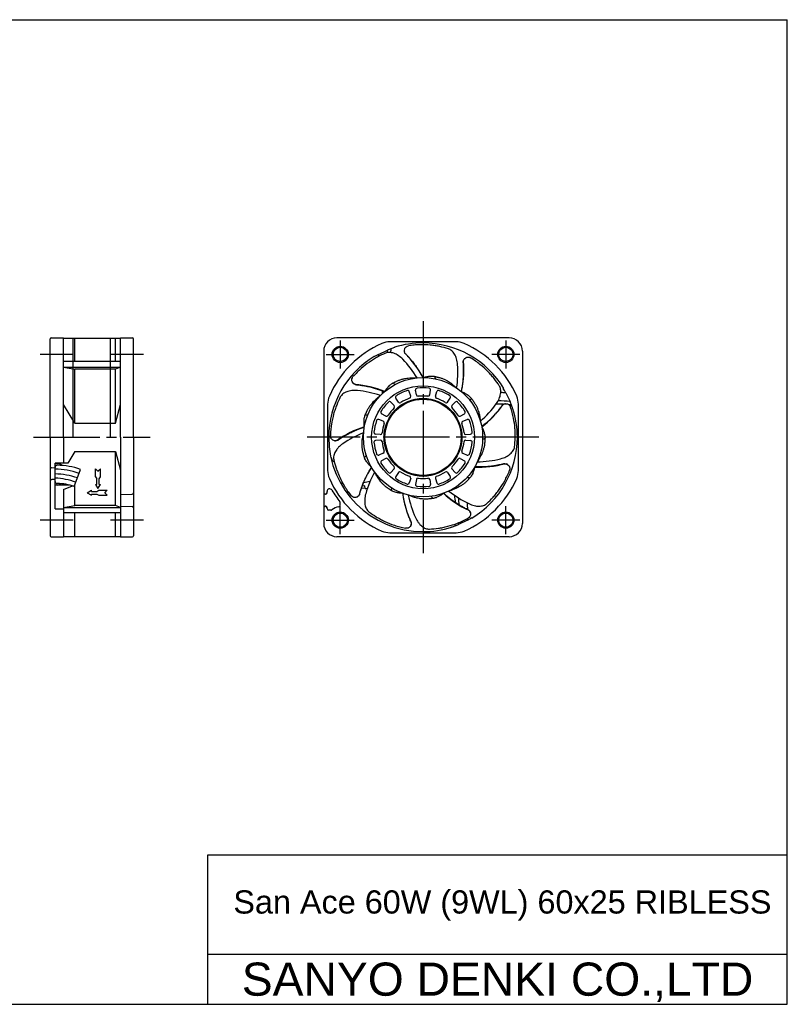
# Model space of a CAD drawing. Header units: millimetres. Extents: x 0 to 420, y 0 to 297.
# Tile 4 of 4: x 188 to 420, y 0 to 297. Entities that reach past the tile are written whole.
import ezdxf
from ezdxf.enums import TextEntityAlignment as Align

# ---------------------------------------------------------------- set-up
doc = ezdxf.new("R2010")
doc.units = ezdxf.units.MM
doc.linetypes.add('CENTER', pattern=[27, 20, -2, 3, -2])
doc.linetypes.add('HS', pattern=[0])
doc.styles.get("Standard").update_dxf_attribs({"font": 'arial.ttf'})

msp = doc.modelspace()

# ---------------------------------------------------------------- linework, layer by layer
at = {"color": 7, "linetype": 'HS'}
for p, q in [((0, 297), (420, 297)), ((420, 0), (420, 297)), ((245, 45), (420, 45)), ((245, 0), (245, 45)), ((245, 15), (420, 15)), ((0, 0), (420, 0))]:
    msp.add_line(p, q, dxfattribs=at)
at = {"color": 7, "linetype": 'CENTER'}
for p, q in [((310, 206), (310, 136)), ((285, 200.25), (285, 191.75)), ((335, 200.25), (335, 191.75)), ((204.4, 196), (194.4, 196)), ((225.6, 196), (215.6, 196)), ((280.75, 196), (289.25, 196)), ((339.25, 196), (330.75, 196)), ((192.4, 171), (227.6, 171)), ((345, 171), (275, 171)), ((285, 141.75), (285, 150.25)), ((335, 141.75), (335, 150.25)), ((204.4, 146), (194.4, 146)), ((225.6, 146), (215.6, 146)), ((280.75, 146), (289.25, 146)), ((339.25, 146), (330.75, 146))]:
    msp.add_line(p, q, dxfattribs=at)
at = {"color": 7}
for p, q in [((197.4, 171), (197.4, 200.7)), ((197.7, 201), (201.4, 201)), ((201.4, 171), (201.4, 201)), ((201.4, 200.9), (218.6, 200.9)), ((204.4, 171), (204.4, 201)), ((204.9, 193.84), (204.9, 200.9)), ((215.6, 171), (215.6, 201)), ((217.1, 193.84), (217.1, 200.9)), ((218.6, 201), (222.3, 201)), ((218.6, 171), (218.6, 201)), ((222.6, 171), (222.6, 200.7)), ((336, 201), (284, 201)), ((320.01, 199.8), (299.99, 199.8)), ((280, 197), (280, 145)), ((296.6, 196.01), (299.25, 197.32)), ((340, 197), (340, 145)), ((218.6, 193.84), (201.4, 193.84)), ((201.4, 192.14), (204.9, 191.56)), ((201.4, 192.14), (218.6, 192.14)), ((217.1, 191.56), (204.9, 191.56)), ((204.9, 175.25), (204.9, 191.56)), ((218.6, 192.14), (217.1, 191.56)), ((217.1, 175.25), (217.1, 191.56)), ((306.28, 183.39), (305.86, 184.78)), ((307.98, 183.78), (307.75, 185.21)), ((312.02, 183.78), (312.25, 185.21)), ((313.72, 183.39), (314.14, 184.78)), ((335.01, 184.4), (336.32, 181.75)), ((301.27, 180.55), (300.29, 181.62)), ((302.63, 181.64), (301.8, 182.83)), ((317.37, 181.64), (318.2, 182.83)), ((318.73, 180.55), (319.71, 181.62)), ((204.9, 175.25), (201.4, 180.91)), ((217.1, 175.25), (218.6, 180.91)), ((281.2, 181.01), (281.2, 160.99)), ((338.8, 160.99), (338.8, 181.01)), ((297.99, 175.82), (296.64, 176.36)), ((298.75, 177.39), (297.48, 178.1)), ((321.25, 177.39), (322.52, 178.1)), ((322.01, 175.82), (323.36, 176.36)), ((204.9, 175.25), (217.1, 175.25)), ((197.4, 171), (197.4, 141.3)), ((201.4, 171), (201.4, 163.19)), ((218.6, 171), (218.6, 141)), ((222.6, 171), (222.6, 141.3)), ((297.09, 171.87), (295.64, 171.97)), ((297.09, 170.13), (295.64, 170.03)), ((322.91, 171.87), (324.36, 171.97)), ((322.91, 170.13), (324.36, 170.03)), ((204.9, 166.75), (202.7, 163.19)), ((204.9, 166.75), (217.1, 166.75)), ((217.1, 166.75), (218.6, 161.09)), ((217.1, 150.44), (217.1, 166.75)), ((297.99, 166.18), (296.64, 165.64)), ((298.75, 164.61), (297.48, 163.9)), ((321.25, 164.61), (322.52, 163.9)), ((322.01, 166.18), (323.36, 165.64)), ((198.9, 161.7), (197.87, 161.77)), ((202.7, 163.19), (198.9, 163.19)), ((198.9, 149.42), (198.9, 163.19)), ((200.1, 162.96), (198.9, 162.96)), ((204.68, 156.13), (206.56, 161.3)), ((211.1, 161.5), (211.85, 160.78)), ((211.1, 159.04), (211.1, 161.5)), ((211.85, 160.78), (212.6, 161.5)), ((212.6, 159.04), (212.6, 161.5)), ((301.27, 161.45), (300.29, 160.38)), ((318.73, 161.45), (319.71, 160.38)), ((198.9, 158.3), (197.87, 158.23)), ((211.1, 159.04), (211.48, 158.42)), ((211.48, 156.78), (211.48, 158.42)), ((212.23, 158.42), (212.6, 159.04)), ((212.23, 156.78), (212.23, 158.42)), ((302.63, 160.36), (301.8, 159.17)), ((306.28, 158.61), (305.86, 157.22)), ((307.98, 158.22), (307.75, 156.79)), ((312.02, 158.22), (312.25, 156.79)), ((313.72, 158.61), (314.14, 157.22)), ((317.37, 160.36), (318.2, 159.17)), ((203.17, 156.6), (198.9, 156.6)), ((199.6, 156.6), (198.9, 156.6)), ((201.4, 155.26), (204.16, 156.31)), ((201.4, 155.26), (201.4, 141)), ((204.84, 156.57), (204.9, 156.6)), ((204.9, 156.6), (204.85, 156.6)), ((204.9, 150.44), (204.9, 156.6)), ((208.6, 154.25), (209.88, 155)), ((209.88, 154.62), (209.88, 155)), ((209.88, 154.62), (211.52, 154.62)), ((211.1, 156.78), (211.85, 155.5)), ((211.1, 156.78), (211.48, 156.78)), ((211.52, 154.62), (212.14, 155)), ((211.85, 155.5), (212.6, 156.78)), ((212.14, 155), (214.6, 155)), ((212.23, 156.78), (212.6, 156.78)), ((213.88, 154.25), (214.6, 155)), ((281, 154.2), (281, 154.64)), ((292.47, 155.69), (291.39, 155.59)), ((292.41, 156.3), (291.61, 156.24)), ((292.48, 155.52), (292.41, 156.3)), ((208.6, 154.25), (209.88, 153.5)), ((209.88, 153.5), (209.88, 153.87)), ((209.88, 153.87), (211.52, 153.87)), ((211.52, 153.87), (212.14, 153.5)), ((212.14, 153.5), (214.6, 153.5)), ((213.88, 154.25), (214.6, 153.5)), ((218.6, 153.75), (222.21, 153.84)), ((280.6, 153.85), (280.4, 153.85)), ((280.6, 153.8), (280.4, 153.8)), ((198.9, 149.42), (201.4, 149.42)), ((201.4, 149.86), (204.9, 150.44)), ((201.4, 149.86), (218.6, 149.86)), ((217.1, 150.44), (204.9, 150.44)), ((218.6, 149.86), (217.1, 150.44)), ((218.6, 150.25), (222.21, 150.16)), ((280.6, 150.2), (280.4, 150.2)), ((280.6, 150.15), (280.4, 150.15)), ((281, 149.5), (281, 149.8)), ((282.17, 149), (281.5, 149)), ((285, 150.47), (285, 151.17)), ((218.6, 148.16), (201.4, 148.16)), ((204.9, 141.1), (204.9, 148.16)), ((217.1, 141.1), (217.1, 148.16)), ((323.4, 145.99), (320.75, 144.68)), ((197.7, 141), (201.4, 141)), ((201.4, 141.1), (218.6, 141.1)), ((218.6, 141), (222.3, 141)), ((336, 141), (284, 141)), ((299.99, 142.2), (320.01, 142.2))]:
    msp.add_line(p, q, dxfattribs=at)
for centre, radius in [((285, 196), 2.45), ((285, 196), 2.15), ((335, 196), 2.45), ((335, 196), 2.15), ((310, 171), 18), ((310, 171), 15.52), ((310, 171), 11.75), ((310, 171), 11.5), ((285, 146), 2.45), ((285, 146), 2.15), ((335, 146), 2.45), ((335, 146), 2.15)]:
    msp.add_circle(centre, radius, dxfattribs=at)
for centre, radius, start, end in [((197.7, 200.7), 0.3, 90, 180), ((222.3, 200.7), 0.3, 0, 90), ((284, 197), 4, 90, 180), ((310, 171), 30.9, 113.7, 156.3), ((299.99, 193.8), 6, 90, 113.7), ((310, 171), 28.48, 90, 107.5875), ((310, 171), 28.48, 31.187, 90), ((320.01, 193.8), 6, 66.3, 90), ((310, 171), 30.9, 23.7, 66.3), ((336, 197), 4, 0, 90), ((328.25, 193.54), 29.25, 172.5746, 174.146), ((310, 171), 28.43, 109.9216, 112.227), ((328.25, 193.54), 28.25, 171.4675, 173.8411), ((310, 171), 28.4, 107.6782, 109.9597), ((328.25, 193.54), 27.25, 170.2523, 170.4587), ((310, 171), 28.48, 121.187, 180), ((310, 171), 28.37, 118.1957, 121.3431), ((328.25, 193.54), 33.05, 176.8278, 177.066), ((328.25, 193.54), 31.75, 175.5279, 176.7012), ((296.97, 184.55), 0.8, 313.8914, 16.031), ((328.25, 193.54), 31.75, 195.5724, 196.031), ((310, 171), 14.9, 108.7041, 122.7244), ((305.38, 184.64), 0.5, 16.7143, 108.7041), ((308.24, 185.29), 0.5, 97.0102, 189), ((310, 171), 14.9, 82.9898, 97.0102), ((311.76, 185.29), 0.5, 351, 82.9898), ((314.62, 184.64), 0.5, 71.2959, 163.2857), ((310, 171), 14.9, 57.2756, 71.2959), ((332.54, 152.75), 31.75, 85.5279, 88.3229), ((310, 171), 28.37, 28.1957, 31.3431), ((332.54, 152.75), 33.05, 86.8278, 87.066), ((287.2, 181.01), 6, 156.3, 180), ((310, 171), 14.9, 134.4184, 148.4387), ((299.92, 181.29), 0.5, 42.4286, 134.4184), ((302.22, 183.11), 0.5, 122.7244, 214.7143), ((303.04, 181.92), 0.5, 214.7143, 302.5015), ((310, 171), 12.45, 108.927, 122.5015), ((305.8, 183.25), 0.5, 288.927, 16.7143), ((308.47, 183.86), 0.5, 189, 276.7873), ((310, 171), 12.45, 83.2127, 96.7873), ((311.53, 183.86), 0.5, 263.2127, 351), ((314.2, 183.25), 0.5, 163.2857, 251.073), ((310, 171), 12.45, 57.4985, 71.073), ((316.96, 181.92), 0.5, 237.4985, 325.2857), ((317.78, 183.11), 0.5, 325.2857, 57.2756), ((320.08, 181.29), 0.5, 45.5816, 137.5714), ((310, 171), 14.9, 31.5613, 45.5816), ((332.54, 152.75), 29.25, 82.5746, 89.7429), ((310, 171), 28.43, 19.9216, 22.227), ((332.8, 181.01), 6, 0, 23.7), ((297.73, 178.54), 0.5, 148.4387, 240.4286), ((310, 171), 12.45, 134.6413, 148.2158), ((300.9, 180.21), 0.5, 314.6413, 42.4286), ((319.1, 180.21), 0.5, 137.5714, 225.3587), ((310, 171), 12.45, 31.7842, 45.3587), ((322.27, 178.54), 0.5, 299.5714, 31.5613), ((332.54, 152.75), 28.25, 86.4145, 91.038), ((332.54, 152.75), 28.25, 81.4675, 83.0335), ((310, 171), 28.4, 17.6782, 19.9597), ((332.54, 152.75), 27.25, 80.2523, 80.4587), ((310, 171), 28.48, 0, 17.5875), ((310, 171), 14.9, 160.1327, 174.153), ((296.46, 175.89), 0.5, 68.1429, 160.1327), ((297.8, 175.35), 0.5, 340.3556, 68.1429), ((298.99, 177.82), 0.5, 240.4286, 328.2158), ((321.01, 177.82), 0.5, 211.7842, 299.5714), ((322.2, 175.35), 0.5, 111.8571, 199.6444), ((323.54, 175.89), 0.5, 19.8673, 111.8571), ((310, 171), 14.9, 5.847, 19.8673), ((295.67, 172.47), 0.5, 174.153, 266.1429), ((297.12, 172.37), 0.5, 266.1429, 353.9301), ((310, 171), 12.45, 160.3556, 173.9301), ((310, 171), 12.45, 6.0699, 19.6444), ((322.88, 172.37), 0.5, 186.0699, 273.8571), ((324.33, 172.47), 0.5, 273.8571, 5.847), ((310, 171), 28.48, 180, 270), ((295.67, 169.53), 0.5, 93.8571, 185.847), ((310, 171), 14.9, 185.847, 199.8673), ((297.12, 169.63), 0.5, 6.0699, 93.8571), ((310, 171), 12.45, 186.0699, 199.6444), ((310, 171), 12.45, 340.3556, 353.9301), ((322.88, 169.63), 0.5, 86.1429, 173.9301), ((310, 171), 14.9, 340.1327, 354.153), ((324.33, 169.53), 0.5, 354.153, 86.1429), ((310, 171), 28.48, 301.187, 0), ((297.8, 166.65), 0.5, 291.8571, 19.6444), ((322.2, 166.65), 0.5, 160.3556, 248.1429), ((287.46, 189.25), 24.9, 257.7382, 258.0251), ((310, 171), 28.37, 192.4332, 193.6071), ((283.2, 164.51), 0.8, 193.6071, 260.2335), ((287.46, 189.25), 25.9, 260.2335, 260.4826), ((296.46, 166.11), 0.5, 199.8673, 291.8571), ((297.73, 163.46), 0.5, 119.5714, 211.5613), ((298.99, 164.18), 0.5, 31.7842, 119.5714), ((310, 171), 12.45, 211.7842, 225.3587), ((310, 171), 12.45, 314.6413, 328.2158), ((321.01, 164.18), 0.5, 60.4286, 148.2158), ((322.27, 163.46), 0.5, 328.4387, 60.4286), ((323.54, 166.11), 0.5, 248.1429, 340.1327), ((197.9, 162.27), 0.5, 180, 266.1859), ((199.55, 161.89), 0.65, 90, 180), ((199.11, 140.81), 20.54, 70.0087, 90.5901), ((199.55, 142.04), 20.5, 70, 90), ((200.1, 161.96), 1, 32.0297, 90), ((287.2, 160.99), 6, 180, 203.7), ((310, 171), 14.9, 211.5613, 225.5816), ((300.9, 161.79), 0.5, 317.5714, 45.3587), ((303.04, 160.08), 0.5, 57.4985, 145.2857), ((310, 171), 12.45, 237.4985, 251.073), ((310, 171), 12.45, 288.927, 302.5015), ((316.96, 160.08), 0.5, 34.7143, 122.5015), ((319.1, 161.79), 0.5, 134.6413, 222.4286), ((310, 171), 14.9, 314.4184, 328.4387), ((332.8, 160.99), 6, 336.3, 0), ((197.9, 157.73), 0.5, 93.8141, 180), ((198.61, 139.45), 20.5, 70, 89.1879), ((198.16, 138.18), 20.5, 70, 87.9313), ((199.55, 157.69), 0.65, 180, 270), ((310, 171), 30.9, 203.7, 246.3), ((287.46, 189.25), 32.2, 278.2162, 281.7466), ((299.92, 160.71), 0.5, 225.5816, 317.5714), ((302.22, 158.89), 0.5, 145.2857, 237.2756), ((310, 171), 14.9, 237.2756, 251.2959), ((305.8, 158.75), 0.5, 343.2857, 71.073), ((308.47, 158.14), 0.5, 83.2127, 171), ((310, 171), 12.45, 263.2127, 276.7873), ((311.53, 158.14), 0.5, 9, 96.7873), ((314.2, 158.75), 0.5, 108.927, 196.7143), ((310, 171), 14.9, 288.7041, 302.7244), ((317.78, 158.89), 0.5, 302.7244, 34.7143), ((320.08, 160.71), 0.5, 222.4286, 314.4184), ((310, 171), 30.9, 293.7, 336.3), ((199.55, 142.04), 15, 70, 90), ((199.6, 158.1), 1.5, 270, 313.053), ((281.8, 154.64), 0.8, 30.1138, 180), ((310, 171), 31.8, 210.1138, 217.8636), ((287.46, 189.25), 32.2, 265.8274, 267.0329), ((288.02, 154.35), 0.8, 154.6864, 217.1403), ((287.46, 189.25), 34.1, 278.465, 279.7091), ((305.38, 157.36), 0.5, 251.2959, 343.2857), ((308.24, 156.71), 0.5, 171, 262.9898), ((310, 171), 14.9, 262.9898, 277.0102), ((311.76, 156.71), 0.5, 277.0102, 9), ((314.62, 157.36), 0.5, 196.7143, 288.7041), ((222.2, 154.24), 0.4, 271.9092, 0), ((280.4, 154.25), 0.4, 180, 270), ((280.4, 154.2), 0.4, 180, 270), ((280.6, 154.25), 0.4, 270, 0), ((280.6, 154.2), 0.4, 270, 0), ((287.46, 189.25), 35.4, 269.6703, 269.9012), ((310, 171), 28.37, 217.1403, 217.1946), ((291.75, 148.46), 28.25, 5.6769, 10.1839), ((291.75, 148.46), 29.25, 4.1564, 8.3362), ((222.2, 149.76), 0.4, 0, 88.0908), ((280.4, 149.8), 0.4, 90, 180), ((280.4, 149.75), 0.4, 90, 180), ((280.6, 149.8), 0.4, 0, 90), ((280.6, 149.75), 0.4, 0, 90), ((281.5, 149.5), 0.5, 180, 270), ((282.17, 149.5), 0.5, 270, 308.9424), ((285, 146), 4, 96.3794, 128.9424), ((284.5, 150.47), 0.5, 276.3794, 0), ((284.5, 151.17), 0.5, 0, 37.8636), ((291.75, 148.46), 31.75, 1.3287, 4.919), ((310, 171), 28.37, 298.1957, 301.3431), ((291.75, 148.46), 31.75, 355.5279, 356.4177), ((291.75, 148.46), 33.05, 356.8278, 357.066), ((284, 145), 4, 180, 270), ((299.99, 148.2), 6, 246.3, 270), ((310, 171), 28.48, 270, 287.5875), ((291.75, 148.46), 27.25, 350.2523, 350.4587), ((310, 171), 28.4, 287.6782, 289.9597), ((291.75, 148.46), 28.25, 351.4675, 352.6441), ((310, 171), 28.43, 289.9216, 292.227), ((320.01, 148.2), 6, 270, 293.7), ((291.75, 148.46), 29.25, 352.5746, 353.6931), ((336, 145), 4, 270, 0), ((197.7, 141.3), 0.3, 180, 270), ((222.3, 141.3), 0.3, 270, 0)]:
    msp.add_arc(centre, radius, start, end, dxfattribs=at)
for points, knots in [([(298.69, 196.37), (297.9, 196.04), (297.09, 195.66), (295.87, 194.99), (295.45, 194.76), (294.63, 194.25), (294.21, 193.98), (292.97, 193.12), (292.15, 192.49), (290.91, 191.4), (290.49, 191.01), (289.67, 190.19), (289.26, 189.76), (288.85, 189.29)], [0, 0, 0, 0, 0.25, 0.25, 0.375, 0.375, 0.5, 0.5, 0.75, 0.75, 0.875, 0.875, 1, 1, 1, 1]), ([(303.89, 194.52), (303.47, 194.95), (303.04, 195.31), (302.35, 195.77), (302.12, 195.91), (301.65, 196.15), (301.42, 196.25), (300.96, 196.41), (300.73, 196.47), (300.29, 196.56), (300.07, 196.58), (299.65, 196.59), (299.44, 196.57), (299.05, 196.5), (298.87, 196.45), (298.69, 196.37)], [0, 0, 0, 0, 0.25, 0.25, 0.375, 0.375, 0.5, 0.5, 0.625, 0.625, 0.75, 0.75, 0.875, 0.875, 1, 1, 1, 1]), ([(304.55, 196.38), (304.5, 196.47), (304.46, 196.56), (304.4, 196.75), (304.37, 196.86), (304.33, 197.19), (304.36, 197.44), (304.5, 197.8), (304.56, 197.91), (304.71, 198.12), (304.8, 198.21), (305.1, 198.46), (305.33, 198.56), (305.56, 198.61)], [0, 0, 0, 0, 0.125, 0.125, 0.25, 0.25, 0.5, 0.5, 0.625, 0.625, 0.75, 0.75, 1, 1, 1, 1]), ([(304.36, 197.26), (304.35, 197.25), (304.33, 197.13), (304.35, 197), (304.37, 196.87)], [0, 0, 0, 0, 0.027244, 1, 1, 1, 1]), ([(304.55, 196.38), (304.59, 196.34), (304.63, 196.28), (304.67, 196.22), (304.67, 196.21), (304.67, 196.21), (304.67, 196.21), (304.67, 196.21)], [0, 0, 0, 0, 0.6162238, 0.8556658, 0.944843, 0.9947507, 1, 1, 1, 1]), ([(304.66, 196.22), (304.66, 196.22), (304.65, 196.23), (304.65, 196.24), (304.63, 196.26), (304.61, 196.3), (304.58, 196.34), (304.56, 196.37), (304.55, 196.38)], [0, 0, 0, 0, 0.057755, 0.136773, 0.241228, 0.420942, 0.792291, 1, 1, 1, 1]), ([(304.67, 196.21), (304.71, 196.17), (304.94, 195.94), (305.31, 195.55), (305.74, 195.08), (306.1, 194.67), (306.44, 194.27), (306.81, 193.81), (307.24, 193.27), (307.66, 192.69), (308.05, 192.13), (308.34, 191.71), (308.56, 191.36), (308.76, 191.03), (309.01, 190.63), (309.3, 190.14), (309.6, 189.59), (309.8, 189.2), (309.9, 189.01)], [0, 0, 0, 0, 0.0192888, 0.1074475, 0.1779452, 0.230884, 0.2881427, 0.3543075, 0.4297809, 0.5192776, 0.5956578, 0.6582261, 0.6912145, 0.7344859, 0.7880606, 0.8519745, 0.9262901, 1, 1, 1, 1]), ([(317.65, 197.71), (316.83, 197.96), (315.96, 198.19), (314.59, 198.47), (314.13, 198.55), (313.17, 198.69), (312.68, 198.75), (311.18, 198.89), (310.13, 198.94), (308.49, 198.9), (307.92, 198.87), (306.76, 198.77), (306.17, 198.7), (305.56, 198.61)], [0, 0, 0, 0, 0.25, 0.25, 0.375, 0.375, 0.5, 0.5, 0.75, 0.75, 0.875, 0.875, 1, 1, 1, 1]), ([(320.44, 192.95), (320.39, 193.54), (320.29, 194.1), (320.06, 194.9), (319.97, 195.15), (319.77, 195.63), (319.66, 195.85), (319.41, 196.27), (319.27, 196.47), (318.99, 196.82), (318.84, 196.98), (318.52, 197.26), (318.35, 197.38), (318.01, 197.57), (317.83, 197.65), (317.65, 197.71)], [0, 0, 0, 0, 0.25, 0.25, 0.375, 0.375, 0.5, 0.5, 0.625, 0.625, 0.75, 0.75, 0.875, 0.875, 1, 1, 1, 1]), ([(322.12, 193.74), (322.13, 193.68), (322.16, 193.36), (322.19, 192.82), (322.21, 192.19), (322.23, 191.64), (322.23, 191.12), (322.22, 190.52), (322.19, 189.83), (322.15, 189.12), (322.09, 188.44), (322.03, 187.93), (321.98, 187.52), (321.93, 187.14), (321.86, 186.67), (321.76, 186.11), (321.65, 185.5), (321.55, 185.07), (321.5, 184.86)], [0, 0, 0, 0, 0.0192888, 0.1074475, 0.1779452, 0.230884, 0.2881427, 0.3543075, 0.4297809, 0.5192776, 0.5956578, 0.6582261, 0.6912145, 0.7344859, 0.7880606, 0.8519745, 0.9262901, 1, 1, 1, 1]), ([(322.12, 193.75), (322.12, 193.76), (322.12, 193.76), (322.12, 193.78), (322.13, 193.8), (322.13, 193.85), (322.13, 193.9), (322.14, 193.93), (322.14, 193.95)], [0, 0, 0, 0, 0.057755, 0.136773, 0.241228, 0.420942, 0.792291, 1, 1, 1, 1]), ([(322.14, 193.95), (322.14, 193.89), (322.13, 193.81), (322.13, 193.75), (322.12, 193.73), (322.12, 193.73), (322.12, 193.74), (322.12, 193.74)], [0, 0, 0, 0, 0.6162238, 0.8556658, 0.944843, 0.9947507, 1, 1, 1, 1]), ([(322.14, 193.95), (322.16, 194.04), (322.19, 194.14), (322.26, 194.33), (322.31, 194.43), (322.5, 194.71), (322.67, 194.88), (323.01, 195.06), (323.13, 195.11), (323.38, 195.18), (323.51, 195.19), (323.89, 195.19), (324.14, 195.12), (324.34, 195)], [0, 0, 0, 0, 0.125, 0.125, 0.25, 0.25, 0.5, 0.5, 0.625, 0.625, 0.75, 0.75, 1, 1, 1, 1]), ([(322.55, 194.74), (322.55, 194.74), (322.45, 194.66), (322.39, 194.55), (322.32, 194.44)], [0, 0, 0, 0, 0.027244, 1, 1, 1, 1]), ([(333.03, 186.55), (332.56, 187.27), (332.04, 188), (331.17, 189.09), (330.87, 189.45), (330.23, 190.17), (329.89, 190.54), (328.83, 191.61), (328.06, 192.31), (326.77, 193.34), (326.32, 193.68), (325.37, 194.35), (324.87, 194.68), (324.34, 195)], [0, 0, 0, 0, 0.25, 0.25, 0.375, 0.375, 0.5, 0.5, 0.75, 0.75, 0.875, 0.875, 1, 1, 1, 1]), ([(289.51, 186.94), (289.42, 186.98), (289.33, 187.02), (289.15, 187.12), (289.07, 187.19), (288.82, 187.42), (288.68, 187.62), (288.56, 187.99), (288.53, 188.11), (288.51, 188.37), (288.52, 188.5), (288.59, 188.88), (288.7, 189.11), (288.85, 189.29)], [0, 0, 0, 0, 0.125, 0.125, 0.25, 0.25, 0.5, 0.5, 0.625, 0.625, 0.75, 0.75, 1, 1, 1, 1]), ([(288.8, 187.48), (288.8, 187.48), (288.86, 187.37), (288.96, 187.29), (289.06, 187.2)], [0, 0, 0, 0, 0.027244, 1, 1, 1, 1]), ([(298.45, 184.78), (298.46, 184.79), (298.46, 184.82), (298.49, 184.86), (298.53, 184.93), (298.58, 185.02), (298.66, 185.13), (298.76, 185.28), (298.87, 185.44), (299.06, 185.7), (299.32, 186.02), (299.67, 186.42), (300.08, 186.8), (300.45, 187.09), (300.76, 187.28), (300.92, 187.36), (301, 187.4)], [0, 0, 0, 0, 0.013891, 0.031402, 0.052458, 0.077268, 0.115761, 0.151798, 0.200702, 0.260356, 0.384586, 0.508101, 0.674899, 0.835718, 0.919042, 1, 1, 1, 1]), ([(301, 187.4), (301.08, 187.44), (301.26, 187.52), (301.49, 187.64), (301.74, 187.76), (302.08, 187.93), (302.47, 188.11), (302.93, 188.29), (303.37, 188.43), (303.81, 188.56), (304.26, 188.67), (304.82, 188.78), (305.58, 188.88), (306.42, 188.94), (307.2, 188.95), (307.77, 188.94), (308.09, 188.92), (308.22, 188.91)], [0, 0, 0, 0, 0.030353, 0.063945, 0.091169, 0.127449, 0.198782, 0.252922, 0.315469, 0.378084, 0.436801, 0.50261, 0.610355, 0.75178, 0.859952, 0.942487, 1, 1, 1, 1]), ([(301.71, 186.98), (301.67, 186.95), (301.61, 186.94), (301.48, 186.95), (301.41, 186.98), (301.28, 187.06), (301.21, 187.12), (301.09, 187.25), (301.04, 187.33), (301, 187.4)], [0, 0, 0, 0, 0.25, 0.25, 0.5, 0.5, 0.75, 0.75, 1, 1, 1, 1]), ([(310.01, 188.98), (310.02, 188.98), (310.04, 189), (310.09, 189.02), (310.16, 189.05), (310.27, 189.08), (310.4, 189.12), (310.56, 189.16), (310.76, 189.21), (311.07, 189.29), (311.47, 189.37), (312, 189.45), (312.55, 189.48), (313.03, 189.46), (313.39, 189.41), (313.57, 189.37), (313.65, 189.35)], [0, 0, 0, 0, 0.013891, 0.031402, 0.052458, 0.077268, 0.115761, 0.151798, 0.200702, 0.260356, 0.384586, 0.508101, 0.674899, 0.835718, 0.919042, 1, 1, 1, 1]), ([(313.92, 188.57), (313.87, 188.58), (313.82, 188.61), (313.73, 188.7), (313.69, 188.76), (313.64, 188.91), (313.63, 189), (313.62, 189.18), (313.63, 189.27), (313.65, 189.35)], [0, 0, 0, 0, 0.25, 0.25, 0.5, 0.5, 0.75, 0.75, 1, 1, 1, 1]), ([(313.65, 189.35), (313.74, 189.33), (313.92, 189.28), (314.18, 189.22), (314.45, 189.15), (314.81, 189.06), (315.24, 188.95), (315.7, 188.79), (316.13, 188.62), (316.55, 188.43), (316.96, 188.22), (317.46, 187.95), (318.11, 187.54), (318.79, 187.04), (319.39, 186.55), (319.82, 186.17), (320.06, 185.95), (320.15, 185.86)], [0, 0, 0, 0, 0.030353, 0.063945, 0.091169, 0.127449, 0.198782, 0.252922, 0.315469, 0.378084, 0.436801, 0.50261, 0.610355, 0.75178, 0.859952, 0.942487, 1, 1, 1, 1]), ([(290.2, 185.09), (289.61, 185.15), (289.04, 185.15), (288.22, 185.06), (287.95, 185.01), (287.44, 184.9), (287.2, 184.83), (286.74, 184.66), (286.53, 184.56), (286.13, 184.34), (285.95, 184.21), (285.62, 183.95), (285.47, 183.81), (285.22, 183.5), (285.11, 183.34), (285.02, 183.17)], [0, 0, 0, 0, 0.25, 0.25, 0.375, 0.375, 0.5, 0.5, 0.625, 0.625, 0.75, 0.75, 0.875, 0.875, 1, 1, 1, 1]), ([(289.51, 186.94), (289.56, 186.93), (289.64, 186.91), (289.71, 186.89), (289.72, 186.89), (289.72, 186.89), (289.72, 186.89), (289.71, 186.89)], [0, 0, 0, 0, 0.6162238, 0.8556658, 0.944843, 0.9947507, 1, 1, 1, 1]), ([(289.7, 186.89), (289.69, 186.89), (289.69, 186.89), (289.67, 186.89), (289.65, 186.9), (289.61, 186.91), (289.56, 186.93), (289.52, 186.94), (289.51, 186.94)], [0, 0, 0, 0, 0.057755, 0.136773, 0.241228, 0.420942, 0.792291, 1, 1, 1, 1]), ([(289.71, 186.88), (289.77, 186.88), (290.1, 186.85), (290.63, 186.79), (291.26, 186.71), (291.79, 186.62), (292.31, 186.54), (292.9, 186.42), (293.57, 186.28), (294.27, 186.11), (294.92, 185.94), (295.42, 185.79), (295.81, 185.67), (296.18, 185.55), (296.63, 185.4), (297.16, 185.21), (297.75, 184.99), (298.15, 184.82), (298.35, 184.73)], [0, 0, 0, 0, 0.0192888, 0.1074475, 0.1779452, 0.230884, 0.2881427, 0.3543075, 0.4297809, 0.5192776, 0.5956578, 0.6582261, 0.6912145, 0.7344859, 0.7880606, 0.8519745, 0.9262901, 1, 1, 1, 1]), ([(321.56, 184.77), (321.58, 184.76), (321.6, 184.76), (321.66, 184.74), (321.73, 184.72), (321.83, 184.68), (321.95, 184.62), (322.11, 184.55), (322.29, 184.47), (322.57, 184.32), (322.94, 184.12), (323.39, 183.85), (323.84, 183.52), (324.19, 183.19), (324.43, 182.92), (324.54, 182.78), (324.59, 182.71)], [0, 0, 0, 0, 0.013891, 0.031402, 0.052458, 0.077268, 0.115761, 0.151798, 0.200702, 0.260356, 0.384586, 0.508101, 0.674899, 0.835718, 0.919042, 1, 1, 1, 1]), ([(332.1, 181.1), (332.45, 181.59), (332.73, 182.08), (333.07, 182.84), (333.16, 183.09), (333.32, 183.59), (333.37, 183.83), (333.45, 184.31), (333.48, 184.55), (333.48, 185), (333.47, 185.22), (333.4, 185.64), (333.35, 185.84), (333.22, 186.21), (333.13, 186.38), (333.03, 186.55)], [0, 0, 0, 0, 0.25, 0.25, 0.375, 0.375, 0.5, 0.5, 0.625, 0.625, 0.75, 0.75, 0.875, 0.875, 1, 1, 1, 1]), ([(285.02, 183.17), (284.63, 182.4), (284.26, 181.59), (283.75, 180.29), (283.59, 179.85), (283.28, 178.93), (283.14, 178.46), (282.74, 177), (282.51, 175.98), (282.26, 174.35), (282.19, 173.79), (282.09, 172.64), (282.05, 172.04), (282.04, 171.42)], [0, 0, 0, 0, 0.25, 0.25, 0.375, 0.375, 0.5, 0.5, 0.75, 0.75, 0.875, 0.875, 1, 1, 1, 1]), ([(292.56, 177.78), (292.6, 177.87), (292.68, 178.04), (292.79, 178.28), (292.9, 178.53), (293.05, 178.88), (293.23, 179.27), (293.47, 179.7), (293.71, 180.09), (293.97, 180.47), (294.25, 180.85), (294.61, 181.29), (295.12, 181.85), (295.73, 182.44), (296.32, 182.95), (296.76, 183.31), (297.02, 183.5), (297.12, 183.58)], [0, 0, 0, 0, 0.030353, 0.063945, 0.091169, 0.127449, 0.198782, 0.252922, 0.315469, 0.378084, 0.436801, 0.50261, 0.610355, 0.75178, 0.859952, 0.942487, 1, 1, 1, 1]), ([(324.3, 181.94), (324.27, 181.98), (324.24, 182.03), (324.23, 182.16), (324.24, 182.23), (324.3, 182.38), (324.35, 182.46), (324.46, 182.6), (324.53, 182.66), (324.59, 182.71)], [0, 0, 0, 0, 0.25, 0.25, 0.5, 0.5, 0.75, 0.75, 1, 1, 1, 1]), ([(324.59, 182.71), (324.64, 182.63), (324.75, 182.48), (324.91, 182.27), (325.08, 182.05), (325.3, 181.74), (325.55, 181.38), (325.8, 180.96), (326.02, 180.56), (326.22, 180.15), (326.41, 179.72), (326.61, 179.19), (326.84, 178.46), (327.05, 177.64), (327.19, 176.87), (327.28, 176.31), (327.32, 175.99), (327.33, 175.86)], [0, 0, 0, 0, 0.030353, 0.063945, 0.091169, 0.127449, 0.198782, 0.252922, 0.315469, 0.378084, 0.436801, 0.50261, 0.610355, 0.75178, 0.859952, 0.942487, 1, 1, 1, 1]), ([(333.9, 180.63), (333.87, 180.58), (333.68, 180.31), (333.36, 179.88), (332.97, 179.38), (332.63, 178.96), (332.3, 178.55), (331.91, 178.1), (331.45, 177.59), (330.95, 177.07), (330.47, 176.59), (330.1, 176.23), (329.8, 175.95), (329.52, 175.7), (329.16, 175.38), (328.72, 175.01), (328.24, 174.62), (327.89, 174.35), (327.72, 174.22)], [0, 0, 0, 0, 0.0192888, 0.1074475, 0.1779452, 0.230884, 0.2881427, 0.3543075, 0.4297809, 0.5192776, 0.5956578, 0.6582261, 0.6912145, 0.7344859, 0.7880606, 0.8519745, 0.9262901, 1, 1, 1, 1]), ([(334.05, 180.77), (334.01, 180.73), (333.96, 180.68), (333.91, 180.63), (333.9, 180.62), (333.9, 180.62), (333.9, 180.62), (333.9, 180.62)], [0, 0, 0, 0, 0.6162238, 0.8556658, 0.944843, 0.9947507, 1, 1, 1, 1]), ([(333.91, 180.64), (333.91, 180.64), (333.92, 180.65), (333.93, 180.66), (333.95, 180.67), (333.98, 180.7), (334.01, 180.74), (334.04, 180.76), (334.05, 180.77)], [0, 0, 0, 0, 0.057755, 0.136773, 0.241228, 0.420942, 0.792291, 1, 1, 1, 1]), ([(334.05, 180.77), (334.13, 180.84), (334.21, 180.89), (334.39, 180.99), (334.49, 181.03), (334.81, 181.13), (335.06, 181.15), (335.43, 181.07), (335.55, 181.03), (335.79, 180.92), (335.9, 180.85), (336.19, 180.6), (336.33, 180.39), (336.42, 180.17)], [0, 0, 0, 0, 0.125, 0.125, 0.25, 0.25, 0.5, 0.5, 0.625, 0.625, 0.75, 0.75, 1, 1, 1, 1]), ([(334.88, 181.12), (334.87, 181.12), (334.75, 181.12), (334.62, 181.08), (334.5, 181.03)], [0, 0, 0, 0, 0.027244, 1, 1, 1, 1]), ([(337.63, 168.11), (337.74, 168.96), (337.81, 169.85), (337.85, 171.24), (337.85, 171.72), (337.82, 172.69), (337.8, 173.18), (337.67, 174.68), (337.53, 175.72), (337.21, 177.34), (337.09, 177.88), (336.79, 179.01), (336.61, 179.58), (336.42, 180.17)], [0, 0, 0, 0, 0.25, 0.25, 0.375, 0.375, 0.5, 0.5, 0.75, 0.75, 0.875, 0.875, 1, 1, 1, 1]), ([(292.3, 174.13), (292.29, 174.14), (292.28, 174.17), (292.27, 174.22), (292.26, 174.29), (292.24, 174.4), (292.23, 174.54), (292.21, 174.71), (292.2, 174.91), (292.18, 175.23), (292.17, 175.64), (292.18, 176.17), (292.24, 176.72), (292.35, 177.19), (292.46, 177.54), (292.53, 177.7), (292.56, 177.78)], [0, 0, 0, 0, 0.013891, 0.031402, 0.052458, 0.077268, 0.115761, 0.151798, 0.200702, 0.260356, 0.384586, 0.508101, 0.674899, 0.835718, 0.919042, 1, 1, 1, 1]), ([(293.38, 177.91), (293.36, 177.87), (293.33, 177.82), (293.22, 177.75), (293.15, 177.72), (292.99, 177.7), (292.9, 177.7), (292.73, 177.73), (292.64, 177.75), (292.56, 177.78)], [0, 0, 0, 0, 0.25, 0.25, 0.5, 0.5, 0.75, 0.75, 1, 1, 1, 1]), ([(284.25, 170.13), (284.3, 170.16), (284.56, 170.35), (285.01, 170.64), (285.55, 170.98), (286.01, 171.27), (286.47, 171.53), (286.98, 171.82), (287.59, 172.14), (288.24, 172.46), (288.85, 172.75), (289.32, 172.96), (289.7, 173.12), (290.06, 173.26), (290.5, 173.44), (291.03, 173.63), (291.62, 173.84), (292.04, 173.97), (292.25, 174.03)], [0, 0, 0, 0, 0.0192888, 0.1074475, 0.1779452, 0.230884, 0.2881427, 0.3543075, 0.4297809, 0.5192776, 0.5956578, 0.6582261, 0.6912145, 0.7344859, 0.7880606, 0.8519745, 0.9262901, 1, 1, 1, 1]), ([(292.28, 164.99), (292.26, 165.08), (292.21, 165.26), (292.13, 165.51), (292.06, 165.78), (291.95, 166.14), (291.84, 166.56), (291.74, 167.04), (291.68, 167.5), (291.63, 167.95), (291.6, 168.42), (291.59, 168.99), (291.62, 169.75), (291.71, 170.59), (291.84, 171.36), (291.95, 171.92), (292.02, 172.23), (292.05, 172.36)], [0, 0, 0, 0, 0.030353, 0.063945, 0.091169, 0.127449, 0.198782, 0.252922, 0.315469, 0.378084, 0.436801, 0.50261, 0.610355, 0.75178, 0.859952, 0.942487, 1, 1, 1, 1]), ([(327.71, 174.11), (327.72, 174.1), (327.73, 174.08), (327.76, 174.04), (327.8, 173.97), (327.85, 173.88), (327.91, 173.75), (327.98, 173.6), (328.07, 173.42), (328.2, 173.12), (328.35, 172.74), (328.52, 172.23), (328.65, 171.69), (328.71, 171.22), (328.72, 170.86), (328.71, 170.68), (328.7, 170.59)], [0, 0, 0, 0, 0.013891, 0.031402, 0.052458, 0.077268, 0.115761, 0.151798, 0.200702, 0.260356, 0.384586, 0.508101, 0.674899, 0.835718, 0.919042, 1, 1, 1, 1]), ([(284.05, 170.04), (283.96, 170.01), (283.87, 169.98), (283.67, 169.95), (283.56, 169.95), (283.22, 169.97), (282.99, 170.03), (282.66, 170.23), (282.56, 170.31), (282.37, 170.5), (282.3, 170.6), (282.11, 170.94), (282.04, 171.18), (282.04, 171.42)], [0, 0, 0, 0, 0.125, 0.125, 0.25, 0.25, 0.5, 0.5, 0.625, 0.625, 0.75, 0.75, 1, 1, 1, 1]), ([(283.16, 170), (283.17, 170), (283.28, 169.95), (283.42, 169.95), (283.54, 169.95)], [0, 0, 0, 0, 0.027244, 1, 1, 1, 1]), ([(284.05, 170.04), (284.11, 170.07), (284.18, 170.1), (284.24, 170.13), (284.25, 170.13), (284.25, 170.13), (284.25, 170.13), (284.25, 170.13)], [0, 0, 0, 0, 0.6162238, 0.8556658, 0.944843, 0.9947507, 1, 1, 1, 1]), ([(284.23, 170.12), (284.23, 170.12), (284.22, 170.12), (284.21, 170.11), (284.19, 170.1), (284.15, 170.08), (284.1, 170.06), (284.07, 170.05), (284.05, 170.04)], [0, 0, 0, 0, 0.057755, 0.136773, 0.241228, 0.420942, 0.792291, 1, 1, 1, 1]), ([(328.7, 170.59), (328.7, 170.5), (328.68, 170.31), (328.67, 170.05), (328.65, 169.77), (328.62, 169.4), (328.58, 168.96), (328.51, 168.47), (328.42, 168.03), (328.3, 167.58), (328.17, 167.13), (327.99, 166.6), (327.7, 165.89), (327.32, 165.13), (326.94, 164.45), (326.65, 163.96), (326.47, 163.69), (326.4, 163.58)], [0, 0, 0, 0, 0.030353, 0.063945, 0.091169, 0.127449, 0.198782, 0.252922, 0.315469, 0.378084, 0.436801, 0.50261, 0.610355, 0.75178, 0.859952, 0.942487, 1, 1, 1, 1]), ([(327.98, 170.19), (327.98, 170.24), (328, 170.29), (328.07, 170.4), (328.13, 170.45), (328.27, 170.52), (328.36, 170.55), (328.53, 170.59), (328.62, 170.59), (328.7, 170.59)], [0, 0, 0, 0, 0.25, 0.25, 0.5, 0.5, 0.75, 0.75, 1, 1, 1, 1]), ([(285.77, 169.07), (285.28, 168.73), (284.85, 168.36), (284.27, 167.77), (284.1, 167.56), (283.79, 167.15), (283.65, 166.94), (283.41, 166.51), (283.3, 166.3), (283.14, 165.87), (283.08, 165.66), (283, 165.25), (282.98, 165.04), (282.98, 164.65), (283, 164.45), (283.05, 164.27)], [0, 0, 0, 0, 0.25, 0.25, 0.375, 0.375, 0.5, 0.5, 0.625, 0.625, 0.75, 0.75, 0.875, 0.875, 1, 1, 1, 1]), ([(333.43, 164.53), (334, 164.68), (334.54, 164.87), (335.28, 165.24), (335.52, 165.37), (335.95, 165.65), (336.15, 165.8), (336.53, 166.12), (336.7, 166.29), (336.99, 166.63), (337.12, 166.81), (337.34, 167.17), (337.43, 167.36), (337.56, 167.73), (337.61, 167.92), (337.63, 168.11)], [0, 0, 0, 0, 0.25, 0.25, 0.375, 0.375, 0.5, 0.5, 0.625, 0.625, 0.75, 0.75, 0.875, 0.875, 1, 1, 1, 1]), ([(283.05, 164.27), (283.24, 163.43), (283.48, 162.57), (283.92, 161.25), (284.08, 160.8), (284.43, 159.9), (284.63, 159.45), (285.25, 158.07), (285.74, 157.15), (286.6, 155.74), (286.9, 155.27), (287.57, 154.31), (287.93, 153.83), (288.31, 153.35)], [0, 0, 0, 0, 0.25, 0.25, 0.375, 0.375, 0.5, 0.5, 0.75, 0.75, 0.875, 0.875, 1, 1, 1, 1]), ([(292.83, 165.61), (292.84, 165.56), (292.84, 165.51), (292.81, 165.38), (292.77, 165.32), (292.67, 165.2), (292.6, 165.14), (292.45, 165.05), (292.36, 165.01), (292.28, 164.99)], [0, 0, 0, 0, 0.25, 0.25, 0.5, 0.5, 0.75, 0.75, 1, 1, 1, 1]), ([(294.42, 162.02), (294.41, 162.03), (294.39, 162.04), (294.35, 162.07), (294.29, 162.12), (294.21, 162.19), (294.11, 162.29), (293.99, 162.41), (293.85, 162.55), (293.63, 162.78), (293.36, 163.09), (293.02, 163.51), (292.72, 163.97), (292.5, 164.39), (292.36, 164.73), (292.31, 164.9), (292.28, 164.99)], [0, 0, 0, 0, 0.013891, 0.031402, 0.052458, 0.077268, 0.115761, 0.151798, 0.200702, 0.260356, 0.384586, 0.508101, 0.674899, 0.835718, 0.919042, 1, 1, 1, 1]), ([(290.83, 153.78), (290.85, 153.84), (290.93, 154.15), (291.08, 154.66), (291.28, 155.27), (291.45, 155.78), (291.63, 156.28), (291.84, 156.84), (292.1, 157.47), (292.39, 158.13), (292.67, 158.75), (292.9, 159.21), (293.09, 159.57), (293.27, 159.91), (293.5, 160.33), (293.78, 160.82), (294.1, 161.36), (294.34, 161.73), (294.45, 161.91)], [0, 0, 0, 0, 0.0192888, 0.1074475, 0.1779452, 0.230884, 0.2881427, 0.3543075, 0.4297809, 0.5192776, 0.5956578, 0.6582261, 0.6912145, 0.7344859, 0.7880606, 0.8519745, 0.9262901, 1, 1, 1, 1]), ([(300.29, 155.01), (300.22, 155.06), (300.06, 155.17), (299.84, 155.31), (299.61, 155.46), (299.3, 155.67), (298.94, 155.93), (298.56, 156.23), (298.22, 156.54), (297.89, 156.86), (297.57, 157.2), (297.19, 157.63), (296.73, 158.23), (296.25, 158.93), (295.86, 159.6), (295.58, 160.1), (295.44, 160.39), (295.38, 160.5)], [0, 0, 0, 0, 0.030353, 0.063945, 0.091169, 0.127449, 0.198782, 0.252922, 0.315469, 0.378084, 0.436801, 0.50261, 0.610355, 0.75178, 0.859952, 0.942487, 1, 1, 1, 1]), ([(325.56, 162), (325.56, 161.99), (325.56, 161.96), (325.56, 161.91), (325.55, 161.84), (325.52, 161.73), (325.49, 161.6), (325.45, 161.43), (325.39, 161.24), (325.3, 160.93), (325.17, 160.54), (324.98, 160.04), (324.73, 159.55), (324.47, 159.15), (324.25, 158.86), (324.12, 158.73), (324.06, 158.66)], [0, 0, 0, 0, 0.013891, 0.031402, 0.052458, 0.077268, 0.115761, 0.151798, 0.200702, 0.260356, 0.384586, 0.508101, 0.674899, 0.835718, 0.919042, 1, 1, 1, 1]), ([(334.49, 163.01), (334.44, 163), (334.13, 162.91), (333.61, 162.79), (332.99, 162.65), (332.45, 162.54), (331.93, 162.45), (331.35, 162.36), (330.66, 162.26), (329.95, 162.18), (329.27, 162.12), (328.76, 162.09), (328.35, 162.07), (327.97, 162.05), (327.49, 162.04), (326.92, 162.04), (326.3, 162.05), (325.86, 162.07), (325.64, 162.08)], [0, 0, 0, 0, 0.0192888, 0.1074475, 0.1779452, 0.230884, 0.2881427, 0.3543075, 0.4297809, 0.5192776, 0.5956578, 0.6582261, 0.6912145, 0.7344859, 0.7880606, 0.8519745, 0.9262901, 1, 1, 1, 1]), ([(329.31, 151.02), (329.94, 151.61), (330.57, 152.25), (331.49, 153.29), (331.79, 153.65), (332.4, 154.41), (332.69, 154.8), (333.57, 156.03), (334.13, 156.92), (334.92, 158.36), (335.17, 158.86), (335.67, 159.92), (335.91, 160.47), (336.13, 161.04)], [0, 0, 0, 0, 0.25, 0.25, 0.375, 0.375, 0.5, 0.5, 0.75, 0.75, 0.875, 0.875, 1, 1, 1, 1]), ([(334.71, 163.03), (334.65, 163.02), (334.57, 163.01), (334.51, 163.01), (334.49, 163.01), (334.49, 163.01), (334.5, 163.01), (334.5, 163.01)], [0, 0, 0, 0, 0.6162238, 0.8556658, 0.944843, 0.9947507, 1, 1, 1, 1]), ([(334.51, 163.01), (334.52, 163.01), (334.52, 163.01), (334.54, 163.02), (334.56, 163.02), (334.6, 163.02), (334.66, 163.03), (334.69, 163.03), (334.71, 163.03)], [0, 0, 0, 0, 0.057755, 0.136773, 0.241228, 0.420942, 0.792291, 1, 1, 1, 1]), ([(334.71, 163.03), (334.8, 163.03), (334.9, 163.02), (335.1, 162.98), (335.21, 162.95), (335.52, 162.81), (335.72, 162.67), (335.96, 162.37), (336.03, 162.26), (336.13, 162.02), (336.17, 161.9), (336.23, 161.52), (336.21, 161.27), (336.13, 161.04)], [0, 0, 0, 0, 0.125, 0.125, 0.25, 0.25, 0.5, 0.5, 0.625, 0.625, 0.75, 0.75, 1, 1, 1, 1]), ([(335.56, 162.76), (335.56, 162.76), (335.46, 162.85), (335.34, 162.89), (335.22, 162.94)], [0, 0, 0, 0, 0.027244, 1, 1, 1, 1]), ([(324.06, 158.66), (324, 158.6), (323.87, 158.46), (323.69, 158.27), (323.5, 158.07), (323.24, 157.8), (322.92, 157.49), (322.56, 157.17), (322.2, 156.89), (321.82, 156.61), (321.44, 156.36), (320.95, 156.07), (320.27, 155.71), (319.49, 155.37), (318.77, 155.09), (318.23, 154.91), (317.92, 154.81), (317.8, 154.78)], [0, 0, 0, 0, 0.030353, 0.063945, 0.091169, 0.127449, 0.198782, 0.252922, 0.315469, 0.378084, 0.436801, 0.50261, 0.610355, 0.75178, 0.859952, 0.942487, 1, 1, 1, 1]), ([(323.25, 158.82), (323.29, 158.86), (323.34, 158.89), (323.46, 158.92), (323.53, 158.92), (323.69, 158.89), (323.78, 158.86), (323.93, 158.77), (324, 158.72), (324.06, 158.66)], [0, 0, 0, 0, 0.25, 0.25, 0.5, 0.5, 0.75, 0.75, 1, 1, 1, 1]), ([(300.31, 155.83), (300.35, 155.81), (300.39, 155.76), (300.44, 155.65), (300.46, 155.57), (300.45, 155.41), (300.44, 155.33), (300.38, 155.16), (300.34, 155.08), (300.29, 155.01)], [0, 0, 0, 0, 0.25, 0.25, 0.5, 0.5, 0.75, 0.75, 1, 1, 1, 1]), ([(303.84, 154.11), (303.83, 154.11), (303.8, 154.1), (303.75, 154.1), (303.67, 154.1), (303.56, 154.1), (303.43, 154.11), (303.26, 154.12), (303.06, 154.14), (302.74, 154.18), (302.33, 154.24), (301.81, 154.35), (301.28, 154.5), (300.84, 154.69), (300.52, 154.86), (300.37, 154.96), (300.29, 155.01)], [0, 0, 0, 0, 0.013891, 0.031402, 0.052458, 0.077268, 0.115761, 0.151798, 0.200702, 0.260356, 0.384586, 0.508101, 0.674899, 0.835718, 0.919042, 1, 1, 1, 1]), ([(290.74, 153.59), (290.69, 153.51), (290.64, 153.43), (290.5, 153.27), (290.42, 153.2), (290.15, 153), (289.93, 152.9), (289.55, 152.84), (289.42, 152.83), (289.16, 152.86), (289.03, 152.89), (288.67, 153.02), (288.47, 153.17), (288.31, 153.35)], [0, 0, 0, 0, 0.125, 0.125, 0.25, 0.25, 0.5, 0.5, 0.625, 0.625, 0.75, 0.75, 1, 1, 1, 1]), ([(290.08, 152.98), (290.09, 152.99), (290.21, 153.03), (290.31, 153.11), (290.41, 153.19)], [0, 0, 0, 0, 0.027244, 1, 1, 1, 1]), ([(290.74, 153.59), (290.76, 153.64), (290.79, 153.71), (290.83, 153.77), (290.83, 153.78), (290.83, 153.78), (290.83, 153.78), (290.83, 153.78)], [0, 0, 0, 0, 0.6162238, 0.8556658, 0.944843, 0.9947507, 1, 1, 1, 1]), ([(290.83, 153.76), (290.83, 153.76), (290.82, 153.76), (290.82, 153.74), (290.81, 153.72), (290.79, 153.68), (290.77, 153.63), (290.75, 153.6), (290.74, 153.59)], [0, 0, 0, 0, 0.057755, 0.136773, 0.241228, 0.420942, 0.792291, 1, 1, 1, 1]), ([(292.68, 153.95), (292.52, 153.38), (292.43, 152.81), (292.37, 151.99), (292.37, 151.72), (292.4, 151.2), (292.42, 150.95), (292.51, 150.47), (292.57, 150.24), (292.72, 149.81), (292.81, 149.61), (293.01, 149.24), (293.13, 149.07), (293.39, 148.77), (293.53, 148.63), (293.68, 148.52)], [0, 0, 0, 0, 0.25, 0.25, 0.375, 0.375, 0.5, 0.5, 0.625, 0.625, 0.75, 0.75, 0.875, 0.875, 1, 1, 1, 1]), ([(306.39, 145.49), (306.36, 145.54), (306.22, 145.83), (306.01, 146.33), (305.77, 146.91), (305.57, 147.42), (305.39, 147.92), (305.19, 148.48), (304.98, 149.13), (304.78, 149.82), (304.6, 150.48), (304.48, 150.97), (304.39, 151.38), (304.31, 151.75), (304.22, 152.22), (304.11, 152.78), (304.01, 153.4), (303.96, 153.83), (303.93, 154.05)], [0, 0, 0, 0, 0.0192888, 0.1074475, 0.1779452, 0.230884, 0.2881427, 0.3543075, 0.4297809, 0.5192776, 0.5956578, 0.6582261, 0.6912145, 0.7344859, 0.7880606, 0.8519745, 0.9262901, 1, 1, 1, 1]), ([(312.84, 152.51), (312.75, 152.5), (312.57, 152.48), (312.3, 152.45), (312.03, 152.42), (311.65, 152.38), (311.22, 152.34), (310.73, 152.33), (310.27, 152.35), (309.81, 152.38), (309.35, 152.43), (308.79, 152.52), (308.04, 152.69), (307.22, 152.92), (306.49, 153.18), (305.96, 153.38), (305.67, 153.51), (305.54, 153.56)], [0, 0, 0, 0, 0.030353, 0.063945, 0.091169, 0.127449, 0.198782, 0.252922, 0.315469, 0.378084, 0.436801, 0.50261, 0.610355, 0.75178, 0.859952, 0.942487, 1, 1, 1, 1]), ([(312.32, 153.15), (312.37, 153.16), (312.43, 153.15), (312.55, 153.1), (312.6, 153.05), (312.7, 152.92), (312.75, 152.84), (312.81, 152.68), (312.83, 152.59), (312.84, 152.51)], [0, 0, 0, 0, 0.25, 0.25, 0.5, 0.5, 0.75, 0.75, 1, 1, 1, 1]), ([(316.14, 154.1), (316.13, 154.09), (316.11, 154.07), (316.08, 154.03), (316.02, 153.99), (315.93, 153.92), (315.82, 153.84), (315.68, 153.74), (315.52, 153.63), (315.25, 153.45), (314.9, 153.24), (314.43, 152.98), (313.92, 152.76), (313.47, 152.62), (313.11, 152.54), (312.93, 152.52), (312.84, 152.51)], [0, 0, 0, 0, 0.013891, 0.031402, 0.052458, 0.077268, 0.115761, 0.151798, 0.200702, 0.260356, 0.384586, 0.508101, 0.674899, 0.835718, 0.919042, 1, 1, 1, 1]), ([(323.63, 149.14), (323.58, 149.16), (323.28, 149.29), (322.8, 149.53), (322.24, 149.83), (321.77, 150.09), (321.31, 150.35), (320.8, 150.66), (320.21, 151.02), (319.61, 151.42), (319.06, 151.81), (318.65, 152.11), (318.32, 152.36), (318.01, 152.6), (317.64, 152.89), (317.21, 153.26), (316.73, 153.67), (316.41, 153.96), (316.25, 154.11)], [0, 0, 0, 0, 0.0192888, 0.1074475, 0.1779452, 0.230884, 0.2881427, 0.3543075, 0.4297809, 0.5192776, 0.5956578, 0.6582261, 0.6912145, 0.7344859, 0.7880606, 0.8519745, 0.9262901, 1, 1, 1, 1]), ([(323.8, 149.01), (323.88, 148.95), (323.94, 148.88), (324.07, 148.72), (324.13, 148.63), (324.28, 148.33), (324.34, 148.09), (324.34, 147.7), (324.32, 147.58), (324.25, 147.32), (324.2, 147.21), (324, 146.88), (323.82, 146.7), (323.62, 146.58)], [0, 0, 0, 0, 0.125, 0.125, 0.25, 0.25, 0.5, 0.5, 0.625, 0.625, 0.75, 0.75, 1, 1, 1, 1]), ([(323.8, 149.01), (323.75, 149.04), (323.69, 149.08), (323.64, 149.13), (323.63, 149.13), (323.63, 149.13), (323.63, 149.13), (323.63, 149.13)], [0, 0, 0, 0, 0.6162238, 0.8556658, 0.944843, 0.9947507, 1, 1, 1, 1]), ([(323.64, 149.12), (323.65, 149.12), (323.65, 149.12), (323.66, 149.11), (323.68, 149.1), (323.72, 149.07), (323.76, 149.04), (323.79, 149.02), (323.8, 149.01)], [0, 0, 0, 0, 0.057755, 0.136773, 0.241228, 0.420942, 0.792291, 1, 1, 1, 1]), ([(323.79, 150.99), (324.32, 150.73), (324.86, 150.54), (325.66, 150.34), (325.93, 150.29), (326.44, 150.22), (326.69, 150.21), (327.18, 150.21), (327.42, 150.23), (327.87, 150.3), (328.08, 150.36), (328.48, 150.49), (328.67, 150.58), (329.01, 150.78), (329.17, 150.89), (329.31, 151.02)], [0, 0, 0, 0, 0.25, 0.25, 0.375, 0.375, 0.5, 0.5, 0.625, 0.625, 0.75, 0.75, 0.875, 0.875, 1, 1, 1, 1]), ([(324.28, 148.26), (324.28, 148.26), (324.26, 148.39), (324.2, 148.5), (324.14, 148.61)], [0, 0, 0, 0, 0.027244, 1, 1, 1, 1]), ([(293.68, 148.52), (294.36, 148), (295.1, 147.49), (296.29, 146.76), (296.7, 146.53), (297.55, 146.06), (297.99, 145.84), (299.35, 145.19), (300.32, 144.8), (301.88, 144.27), (302.42, 144.1), (303.54, 143.8), (304.13, 143.66), (304.73, 143.54)], [0, 0, 0, 0, 0.25, 0.25, 0.375, 0.375, 0.5, 0.5, 0.75, 0.75, 0.875, 0.875, 1, 1, 1, 1]), ([(307.7, 146.81), (307.94, 146.27), (308.23, 145.77), (308.72, 145.1), (308.89, 144.9), (309.24, 144.52), (309.43, 144.34), (309.8, 144.03), (310, 143.89), (310.39, 143.66), (310.58, 143.56), (310.97, 143.41), (311.17, 143.36), (311.57, 143.29), (311.76, 143.28), (311.95, 143.29)], [0, 0, 0, 0, 0.25, 0.25, 0.375, 0.375, 0.5, 0.5, 0.625, 0.625, 0.75, 0.75, 0.875, 0.875, 1, 1, 1, 1]), ([(311.95, 143.29), (312.81, 143.33), (313.7, 143.41), (315.08, 143.62), (315.54, 143.7), (316.49, 143.89), (316.97, 144.01), (318.43, 144.39), (319.43, 144.7), (320.96, 145.3), (321.48, 145.52), (322.54, 146.01), (323.08, 146.28), (323.62, 146.58)], [0, 0, 0, 0, 0.25, 0.25, 0.375, 0.375, 0.5, 0.5, 0.75, 0.75, 0.875, 0.875, 1, 1, 1, 1]), ([(306.44, 145.28), (306.45, 145.19), (306.46, 145.09), (306.46, 144.88), (306.44, 144.78), (306.37, 144.45), (306.26, 144.23), (306.01, 143.94), (305.91, 143.85), (305.7, 143.71), (305.58, 143.65), (305.22, 143.52), (304.97, 143.5), (304.73, 143.54)], [0, 0, 0, 0, 0.125, 0.125, 0.25, 0.25, 0.5, 0.5, 0.625, 0.625, 0.75, 0.75, 1, 1, 1, 1]), ([(306.32, 144.4), (306.33, 144.4), (306.39, 144.51), (306.42, 144.64), (306.44, 144.76)], [0, 0, 0, 0, 0.027244, 1, 1, 1, 1]), ([(306.44, 145.28), (306.42, 145.34), (306.4, 145.41), (306.39, 145.48), (306.38, 145.49), (306.38, 145.49), (306.38, 145.49), (306.38, 145.49)], [0, 0, 0, 0, 0.6162238, 0.8556658, 0.944843, 0.9947507, 1, 1, 1, 1]), ([(306.39, 145.47), (306.39, 145.47), (306.39, 145.46), (306.4, 145.45), (306.4, 145.43), (306.42, 145.38), (306.43, 145.33), (306.43, 145.3), (306.44, 145.28)], [0, 0, 0, 0, 0.057755, 0.136773, 0.241228, 0.420942, 0.792291, 1, 1, 1, 1])]:
    msp.add_open_spline(points, degree=3, knots=knots, dxfattribs=at)
for points in [[(310, 189), (308.57, 191.74), (306.75, 194.21), (304.55, 196.38)], [(308.22, 188.91), (306.98, 190.97), (305.52, 192.85), (303.89, 194.52)], [(321.57, 184.79), (322.23, 187.81), (322.43, 190.87), (322.14, 193.95)], [(320.15, 185.86), (320.52, 188.24), (320.61, 190.61), (320.44, 192.95)], [(298.43, 184.79), (295.57, 185.96), (292.59, 186.69), (289.51, 186.94)], [(297.12, 183.58), (294.85, 184.36), (292.53, 184.86), (290.2, 185.09)], [(327.33, 175.86), (329.14, 177.44), (330.74, 179.2), (332.1, 181.1)], [(327.73, 174.13), (330.17, 176.01), (332.29, 178.23), (334.05, 180.77)], [(292.27, 174.13), (289.33, 173.19), (286.58, 171.83), (284.05, 170.04)], [(292.05, 172.36), (289.81, 171.49), (287.71, 170.39), (285.77, 169.07)], [(326.4, 163.58), (328.8, 163.63), (331.16, 163.95), (333.43, 164.53)], [(294.41, 162), (292.76, 159.39), (291.53, 156.58), (290.74, 153.59)], [(295.38, 160.5), (294.21, 158.4), (293.32, 156.2), (292.68, 153.95)], [(325.59, 162), (328.68, 161.87), (331.72, 162.21), (334.71, 163.03)], [(317.8, 154.78), (319.67, 153.27), (321.68, 152), (323.79, 150.99)], [(303.84, 154.09), (304.25, 151.02), (305.12, 148.08), (306.44, 145.28)], [(305.54, 153.56), (306.01, 151.2), (306.73, 148.94), (307.7, 146.81)], [(316.16, 154.09), (318.44, 152), (320.99, 150.3), (323.8, 149.01)]]:
    msp.add_open_spline(points, degree=3, dxfattribs=at)

# ---------------------------------------------------------------- texts
msp.add_text(' San Ace 60W (9WL) 60x25 RIBLESS', height=7, dxfattribs=at).set_placement((250, 27.29))
at = {"color": 7, "linetype": 'Continuous'}
msp.add_text('SANYO DENKI CO.,LTD', height=10, dxfattribs=at).set_placement((332.5, 7.5), align=Align.MIDDLE_CENTER)

doc.saveas('drawing.dxf')
